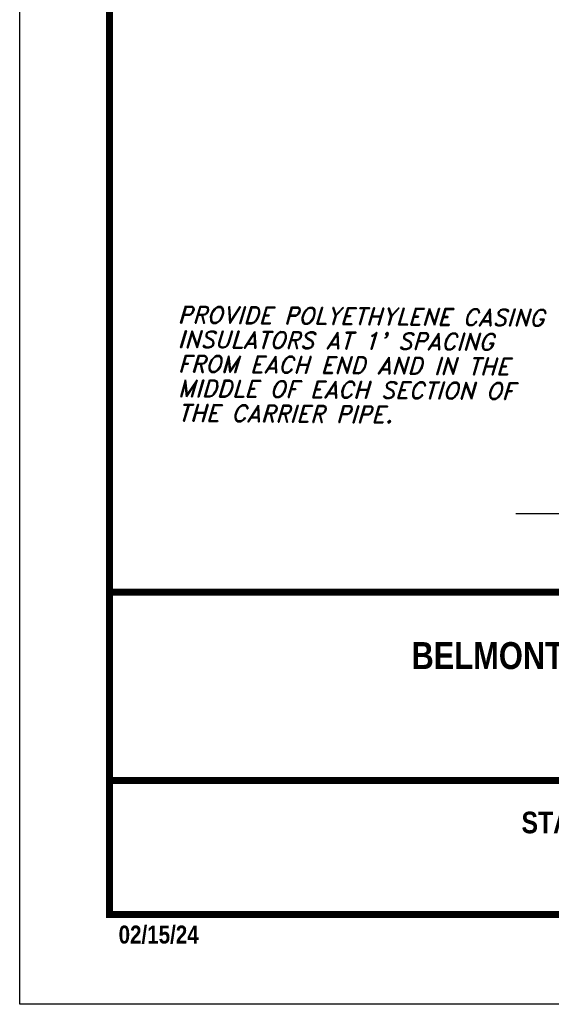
# Model space of a CAD drawing. Header units: feet. Extents: x 0.5 to 9, y 0.5 to 11.5.
# Tile 1 of 133: x 0.5 to 3.5, y 0.5 to 6. Entities that reach past the tile are written whole.
import ezdxf
from ezdxf.enums import TextEntityAlignment as Align

# ---------------------------------------------------------------- set-up
doc = ezdxf.new("R2010")
doc.units = ezdxf.units.FT
doc.header["$LTSCALE"] = 200
doc.header["$MEASUREMENT"] = 0
doc.layers.get('DEFPOINTS').update_dxf_attribs({"linetype": 'CONTINUOUS'})
for name, color, linetype in [('BORDER', 7, 'CONTINUOUS'), ('DEMENTIONS', 7, 'CONTINUOUS'), ('TEXT', 7, 'CONTINUOUS')]:
    doc.layers.add(name, color=color, linetype=linetype)
doc.styles.add('ROMAND', font='romand.shx', dxfattribs={"oblique": 16, "height": 20})
doc.styles.add('TECHNICAL', font='techb___.ttf')

msp = doc.modelspace()

# ---------------------------------------------------------------- linework, layer by layer
at = {"layer": 'BORDER', "const_width": 0.04}
msp.add_lwpolyline([(1, 1), (1, 11), (8.5, 11), (8.5, 1)], close=True, dxfattribs=at)
for points in [[(1, 2.79536), (8.5, 2.79536)], [(1, 1.74672), (8.5, 1.74672)]]:
    msp.add_lwpolyline(points, dxfattribs=at)
at = {"layer": 'DEFPOINTS', "color": 3, "linetype": 'ByBlock', "ltscale": 0.01}
msp.add_lwpolyline([(0.5, 0.5), (0.5, 11.5), (9, 11.5), (9, 0.5)], close=True, dxfattribs=at)
at = {"layer": 'DEMENTIONS', "linetype": 'Continuous'}
msp.add_line((3.26405, 3.23347), (5.90484, 3.23347), dxfattribs=at)

# ---------------------------------------------------------------- texts
at = {"layer": 'BORDER', "style": 'TECHNICAL'}
msp.add_text('02/15/24', height=0.1, dxfattribs=at).set_placement((1.05105, 0.83852))
at = {"layer": 'DEMENTIONS', "linetype": 'Continuous', "style": 'ROMAND', "oblique": 16}
for s, p in [('PROVIDE POLYETHYLENE CASING', (1.38043, 4.2942)), ("INSULATORS AT 1' SPACING", (1.38052, 4.1576)), ('FROM EACH END AND IN THE', (1.38062, 4.02099)), ('MIDDLE OF EACH SECTION OF', (1.38071, 3.88438)), ('THE CARRIER PIPE.', (1.3808, 3.74778))]:
    msp.add_text(s, height=0.09375, rotation=359.50787, dxfattribs=at).set_placement(p)
at = {"layer": 'TEXT', "color": 7, "style": 'TECHNICAL'}
msp.add_text('BELMONT COUNTY WATER AND SEWER DISTRICT', height=0.15, dxfattribs=at).set_placement((6.91943, 2.44231), align=Align.MIDDLE_RIGHT)
msp.add_text('STANDARD DETAILS', height=0.1203954, dxfattribs=at).set_placement((3.29521, 1.45257))

doc.saveas('drawing.dxf')
